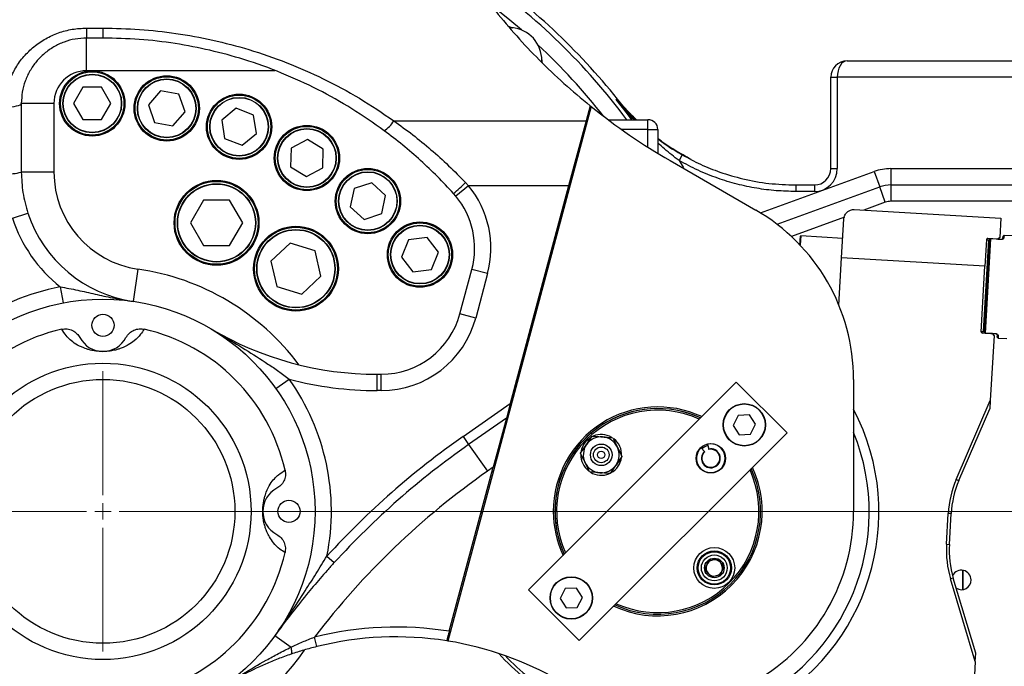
# Model space of a CAD drawing. Header units: millimetres. Extents: x -7 to 844, y 0 to 594.
# Tile 20 of 137: x 279 to 302, y 207 to 222. Entities that reach past the tile are written whole.
import ezdxf

# ---------------------------------------------------------------- set-up
doc = ezdxf.new("R2010")
doc.units = ezdxf.units.MM
doc.header["$PDSIZE"] = -1
doc.styles.add('SLDTEXTSTYLE2', font='HYSWLONGFANGSONG.TTF', dxfattribs={"bigfont": 'bigfont'})
doc.styles.add('SLDTEXTSTYLE3', font='HYSWLONGFANGSONG.TTF')
doc.dimstyles.new('SLDDIMSTYLE1', dxfattribs={"dimtxt": 9.875366, "dimasz": 4.884615, "dimexe": 0, "dimexo": 0.0625, "dimgap": 2.468842, "dimtad": 2, "dimlfac": 13, "dimrnd": 1e-09, "dimzin": 12, "dimdsep": 46, "dimtxsty": 'SLDTEXTSTYLE3', "dimsah": 1, "dimcen": 0.09, "dimadec": 0, "dimazin": 3, "dimtfac": 1, "dimtdec": 3, "dimtofl": 0, "dimtmove": 0, "dimatfit": 3, "dimfxl": 1, "dimfrac": 2, "dimtolj": 1, "dimtzin": 12, "dimarcsym": 0})
doc.dimstyles.new('SLDDIMSTYLE13', dxfattribs={"dimtxt": 9.875366, "dimasz": 4.884615, "dimexe": 0, "dimexo": 0.0625, "dimgap": 2.468842, "dimtad": 0, "dimtih": 1, "dimtoh": 1, "dimlfac": 5, "dimrnd": 1e-09, "dimzin": 12, "dimdsep": 46, "dimtxsty": 'SLDTEXTSTYLE3', "dimblk1": 'NONE', "dimblk2": 'NONE', "dimsah": 1, "dimcen": 0, "dimadec": 0, "dimazin": 3, "dimtfac": 1, "dimtdec": 3, "dimtofl": 0, "dimtmove": 0, "dimatfit": 3, "dimldrblk": 'NONE', "dimfxl": 1, "dimfrac": 2, "dimtolj": 1, "dimtzin": 12, "dimarcsym": 0})
doc.dimstyles.new('SLDDIMSTYLE14', dxfattribs={"dimtxt": 9.875366, "dimasz": 4.884615, "dimexe": 0, "dimexo": 0.0625, "dimgap": 2.468842, "dimtad": 0, "dimtih": 1, "dimtoh": 1, "dimlfac": 5, "dimrnd": 1e-09, "dimzin": 12, "dimdsep": 46, "dimtxsty": 'SLDTEXTSTYLE3', "dimblk1": 'NONE', "dimblk2": 'NONE', "dimsah": 1, "dimcen": 0, "dimadec": 0, "dimazin": 3, "dimtfac": 1, "dimtdec": 3, "dimtmove": 0, "dimatfit": 3, "dimldrblk": 'NONE', "dimfxl": 1, "dimfrac": 2, "dimtolj": 1, "dimtzin": 12, "dimarcsym": 0})
doc.dimstyles.new('SLDDIMSTYLE15', dxfattribs={"dimtxt": 9.875366, "dimasz": 4.884615, "dimexe": 0, "dimexo": 0.0625, "dimgap": 2.468842, "dimtad": 0, "dimtih": 1, "dimtoh": 1, "dimlfac": 5, "dimrnd": 1e-09, "dimzin": 12, "dimdsep": 46, "dimtxsty": 'SLDTEXTSTYLE3', "dimblk1": 'NONE', "dimblk2": 'NONE', "dimsah": 1, "dimcen": 0, "dimadec": 0, "dimazin": 3, "dimtfac": 1, "dimtdec": 3, "dimtmove": 0, "dimatfit": 3, "dimldrblk": 'NONE', "dimfxl": 1, "dimfrac": 2, "dimtolj": 1, "dimtzin": 12, "dimarcsym": 0})
doc.dimstyles.new('SLDDIMSTYLE2', dxfattribs={"dimtxt": 8.4646, "dimasz": 4.884615, "dimexe": 0, "dimexo": 0.0625, "dimgap": 2.11615, "dimtad": 2, "dimlfac": 13, "dimrnd": 1e-09, "dimzin": 12, "dimdsep": 46, "dimtxsty": 'SLDTEXTSTYLE3', "dimsah": 1, "dimcen": 0.09, "dimadec": 0, "dimazin": 3, "dimtfac": 1, "dimtdec": 3, "dimtofl": 0, "dimtmove": 0, "dimatfit": 3, "dimfxl": 1, "dimfrac": 2, "dimtolj": 1, "dimtzin": 12, "dimarcsym": 0})
doc.dimstyles.new('SLDDIMSTYLE8', dxfattribs={"dimtxt": 9.875366, "dimasz": 4.884615, "dimexe": 0, "dimexo": 0.0625, "dimgap": 2.468842, "dimtad": 0, "dimtih": 1, "dimtoh": 1, "dimlfac": 3, "dimrnd": 1e-09, "dimzin": 12, "dimdsep": 46, "dimtxsty": 'SLDTEXTSTYLE3', "dimblk1": 'NONE', "dimblk2": 'NONE', "dimsah": 1, "dimcen": 0, "dimadec": 0, "dimazin": 3, "dimtol": 1, "dimtp": 0.015, "dimtfac": 1, "dimtdec": 3, "dimtmove": 0, "dimatfit": 3, "dimldrblk": 'NONE', "dimfxl": 1, "dimfrac": 2, "dimtolj": 1, "dimtzin": 12, "dimarcsym": 0})

# ---------------------------------------------------------------- blocks, each defined once
blk = doc.blocks.new('_D_1')
at = {"color": 7, "linetype": 'Continuous', "lineweight": 18}
for p, q in [((280.678, 393.721), (61.134, 393.721)), ((62.134, 126.875), (62.134, 393.721)), ((197.046, 126.875), (61.134, 126.875))]:
    blk.add_line(p, q, dxfattribs=at)
for points in [[(62.134, 393.721), (61.382, 388.836), (62.885, 388.836)], [(62.134, 126.875), (62.885, 131.759), (61.382, 131.759)]]:
    blk.add_solid(points, dxfattribs=at)
at = {"color": 7, "linetype": 'Continuous', "lineweight": 18, "insert": (50.196, 251.655), "char_height": 9.2604, "attachment_point": 1, "rotation": 90, "style": 'SLDTEXTSTYLE3'}
blk.add_mtext('3469', dxfattribs=at)
blk = doc.blocks.new('_D_4')
at = {"color": 7, "linetype": 'Continuous', "lineweight": 18}
for p, q in [((98.446, 225.475), (98.446, 84.223)), ((304.139, 165.644), (304.139, 84.223)), ((98.446, 85.223), (304.139, 85.223))]:
    blk.add_line(p, q, dxfattribs=at)
for points in [[(98.446, 85.223), (103.331, 84.472), (103.331, 85.975)], [(304.139, 85.223), (299.254, 85.975), (299.254, 84.472)]]:
    blk.add_solid(points, dxfattribs=at)
at = {"color": 7, "linetype": 'Continuous', "lineweight": 18, "insert": (192.649, 97.16), "char_height": 9.2604, "attachment_point": 1, "style": 'SLDTEXTSTYLE3'}
blk.add_mtext('2674', dxfattribs=at)
blk = doc.blocks.new('_D_6')
at = {"color": 7, "linetype": 'Continuous', "lineweight": 18}
for p, q in [((280.678, 393.721), (82.321, 393.721)), ((83.321, 393.721), (83.321, 158.336)), ((275.155, 158.336), (82.321, 158.336))]:
    blk.add_line(p, q, dxfattribs=at)
for points in [[(83.321, 393.721), (82.569, 388.836), (84.072, 388.836)], [(83.321, 158.336), (84.072, 163.221), (82.569, 163.221)]]:
    blk.add_solid(points, dxfattribs=at)
at = {"color": 7, "linetype": 'Continuous', "lineweight": 18, "insert": (71.383, 267.385), "char_height": 9.2604, "attachment_point": 1, "rotation": 90, "style": 'SLDTEXTSTYLE3'}
blk.add_mtext('3060', dxfattribs=at)
blk = doc.blocks.new('_D_11')
at = {"color": 7, "linetype": 'Continuous', "lineweight": 18}
for p, q in [((280.678, 300.759), (280.678, 341.625)), ((304.139, 165.644), (304.139, 341.625)), ((304.139, 340.625), (280.678, 340.625))]:
    blk.add_line(p, q, dxfattribs=at)
for points in [[(280.678, 340.625), (285.562, 339.873), (285.562, 341.376)], [(304.139, 340.625), (299.255, 341.376), (299.255, 339.873)]]:
    blk.add_solid(points, dxfattribs=at)
at = {"color": 7, "linetype": 'Continuous', "lineweight": 18, "insert": (286.852, 350.857), "char_height": 7.9375, "attachment_point": 1, "style": 'SLDTEXTSTYLE3'}
blk.add_mtext('305', dxfattribs=at)
blk = doc.blocks.new('_D_12')
at = {"color": 7, "linetype": 'Continuous', "lineweight": 18}
for p, q in [((283.979, 210.182), (409.462, 210.182)), ((408.462, 210.182), (408.462, 158.336)), ((330.94, 158.336), (409.462, 158.336))]:
    blk.add_line(p, q, dxfattribs=at)
for points in [[(408.462, 210.182), (407.71, 205.298), (409.213, 205.298)], [(408.462, 158.336), (409.213, 163.221), (407.71, 163.221)]]:
    blk.add_solid(points, dxfattribs=at)
at = {"color": 7, "linetype": 'Continuous', "lineweight": 18, "insert": (398.23, 178.703), "char_height": 7.9375, "attachment_point": 1, "rotation": 90, "style": 'SLDTEXTSTYLE3'}
blk.add_mtext('674', dxfattribs=at)
blk = doc.blocks.new('_D_13')
at = {"color": 7, "linetype": 'Continuous', "lineweight": 18}
for p, q in [((285.87, 295.567), (409.462, 295.567)), ((408.462, 295.567), (408.462, 210.182)), ((283.979, 210.182), (409.462, 210.182))]:
    blk.add_line(p, q, dxfattribs=at)
for points in [[(408.462, 295.567), (407.71, 290.682), (409.213, 290.682)], [(408.462, 210.182), (409.213, 215.067), (407.71, 215.067)]]:
    blk.add_solid(points, dxfattribs=at)
at = {"color": 7, "linetype": 'Continuous', "lineweight": 18, "insert": (398.23, 245.466), "char_height": 7.9375, "attachment_point": 1, "rotation": 90, "style": 'SLDTEXTSTYLE3'}
blk.add_mtext('1110', dxfattribs=at)
blk = doc.blocks.new('SW_CENTERMARKSYMBOL_2')
at = {"color": 0, "linetype": 'Continuous', "lineweight": 18}
for p, q in [((0, 0.385), (0, 3.301)), ((-0.385, 0), (-3.301, 0)), ((0, 0), (-0.192, 0)), ((0, 0), (0, 0.192)), ((0, 0), (0, -0.192)), ((0, 0), (0.192, 0)), ((0.385, 0), (3.301, 0)), ((0, -0.385), (0, -3.301))]:
    blk.add_line(p, q, dxfattribs=at)
blk = doc.blocks.new('_D_28')
at = {"color": 7, "linetype": 'Continuous', "lineweight": 18}
blk.add_line((754.604, 285.289), (748.254, 285.289), dxfattribs=at)
at = {"color": 7, "linetype": 'Continuous', "lineweight": 18, "char_height": 9.2604, "attachment_point": 1}
for s, insert, style in [('10H7深15', (669.173, 320.457), 'SLDTEXTSTYLE2'), ('%%c', (657.557, 320.457), 'SLDTEXTSTYLE3'), ('Depth 15', (665.328, 308.23), 'SLDTEXTSTYLE3')]:
    blk.add_mtext(s, dxfattribs=dict(at, insert=insert, style=style))
blk = doc.blocks.new('_None')
blk = doc.blocks.new('_D_45')
at = {"color": 7, "linetype": 'Continuous', "lineweight": 18}
blk.add_line((521.285, 333.673), (471.743, 333.673), dxfattribs=at)
at = {"color": 7, "linetype": 'Continuous', "lineweight": 18, "char_height": 9.2604, "attachment_point": 1}
for s, insert, style in [('H8通', (502.411, 345.611), 'SLDTEXTSTYLE2'), ('%%c', (482.152, 345.611), 'SLDTEXTSTYLE3'), ('2-', (471.743, 345.611), 'SLDTEXTSTYLE3'), ('30', (493.768, 345.611), 'SLDTEXTSTYLE3')]:
    blk.add_mtext(s, dxfattribs=dict(at, insert=insert, style=style))
blk = doc.blocks.new('_D_46')
at = {"color": 7, "linetype": 'Continuous', "lineweight": 18}
blk.add_line((688.896, 334.435), (722.792, 334.435), dxfattribs=at)
at = {"color": 7, "linetype": 'Continuous', "lineweight": 18, "attachment_point": 1}
for s, insert, char_height, style in [('通', (714.149, 346.373), 9.26, 'SLDTEXTSTYLE2'), ('8-', (690.483, 346.373), 9.2604, 'SLDTEXTSTYLE3'), ('M20', (700.893, 346.373), 9.2604, 'SLDTEXTSTYLE3')]:
    blk.add_mtext(s, dxfattribs=dict(at, insert=insert, char_height=char_height, style=style))
blk = doc.blocks.new('_D_55')
at = {"color": 7, "linetype": 'Continuous', "lineweight": 18}
blk.add_line((512.91, 531.632), (472.011, 531.632), dxfattribs=at)
at = {"color": 7, "linetype": 'Continuous', "lineweight": 18, "attachment_point": 1}
for s, insert, char_height, style in [('通', (502.68, 543.569), 9.26, 'SLDTEXTSTYLE2'), ('%%c', (482.421, 543.569), 9.2604, 'SLDTEXTSTYLE3'), ('8-', (472.011, 543.569), 9.2604, 'SLDTEXTSTYLE3'), ('22', (494.037, 543.569), 9.2604, 'SLDTEXTSTYLE3')]:
    blk.add_mtext(s, dxfattribs=dict(at, insert=insert, char_height=char_height, style=style))

msp = doc.modelspace()

# ---------------------------------------------------------------- linework, layer by layer
at = {"color": 7, "linetype": 'Continuous', "lineweight": 25}
for p, q in [((280.293042, 221.571376), (280.677657, 221.571376)), ((280.293042, 221.571376), (280.293042, 221.336138)), ((280.677657, 221.571376), (280.677657, 221.336138)), ((290.336534, 221.579481), (290.31515, 221.581561)), ((280.677657, 221.336138), (280.293042, 221.336138)), ((280.293042, 220.566907), (280.293042, 221.336138)), ((291.020464, 220.800368), (291.020572, 220.821852)), ((298.216119, 220.797676), (302.446888, 220.797676)), ((297.831503, 220.413061), (297.985349, 220.413061)), ((297.831503, 218.259215), (297.831503, 220.413061)), ((297.985349, 220.413061), (297.985349, 218.259215)), ((302.831503, 220.413061), (297.985349, 220.413061)), ((280.206148, 220.175099), (279.98634, 219.794381)), ((280.645763, 220.175099), (280.206148, 220.175099)), ((280.865571, 219.794381), (280.645763, 220.175099)), ((282.035088, 220.093695), (281.749581, 219.759409)), ((282.467342, 220.013581), (282.035088, 220.093695)), ((282.614089, 219.599181), (282.467342, 220.013581)), ((278.75458, 219.797676), (278.75458, 218.176372)), ((279.523811, 219.797676), (278.75458, 219.797676)), ((279.523811, 219.797676), (279.523811, 218.176372)), ((279.98634, 219.794381), (280.206148, 219.413663)), ((280.645763, 219.413663), (280.865571, 219.794381)), ((281.749581, 219.759409), (281.896327, 219.345009)), ((282.328581, 219.264895), (282.614089, 219.599181)), ((283.818567, 219.680355), (283.476922, 219.403696)), ((284.228984, 219.522811), (283.818567, 219.680355)), ((292.184802, 219.721369), (288.810215, 207.127239)), ((292.158598, 219.742456), (292.063192, 219.386395)), ((280.206148, 219.413663), (280.645763, 219.413663)), ((281.896327, 219.345009), (282.328581, 219.264895)), ((283.476922, 219.403696), (283.545693, 218.969493)), ((284.297755, 219.088608), (284.228984, 219.522811)), ((287.533726, 219.386395), (292.063192, 219.386395)), ((292.063192, 219.386395), (291.652989, 217.855499)), ((292.582533, 219.413061), (293.523811, 219.413061)), ((293.523811, 219.182292), (293.523811, 219.413061)), ((283.956109, 218.811949), (284.297755, 219.088608)), ((293.523811, 219.182292), (293.75458, 219.182292)), ((293.75458, 219.182292), (293.75458, 218.620708)), ((283.545693, 218.969493), (283.956109, 218.811949)), ((285.496857, 218.948924), (285.110516, 218.739157)), ((285.871691, 218.719225), (285.496857, 218.948924)), ((285.110516, 218.739157), (285.099008, 218.299693)), ((285.860183, 218.279761), (285.871691, 218.719225)), ((294.046186, 218.447857), (296.062273, 217.283869)), ((294.33118, 218.583538), (294.254953, 218.449948)), ((279.523811, 218.176372), (278.75458, 218.176372)), ((285.099008, 218.299693), (285.473842, 218.069994)), ((285.473842, 218.069994), (285.860183, 218.279761)), ((297.831503, 218.259215), (297.985349, 218.259215)), ((298.8542, 218.189629), (298.985746, 217.828209)), ((299.248839, 218.259215), (302.831503, 218.259215)), ((299.248839, 218.259215), (299.248839, 217.874599)), ((287.013751, 217.923896), (286.595652, 217.788048)), ((287.340449, 217.629736), (287.013751, 217.923896)), ((289.225019, 217.92963), (289.292501, 217.855499)), ((286.595652, 217.788048), (286.504251, 217.358039)), ((288.996342, 217.610104), (288.940107, 217.674968)), ((289.292501, 217.855499), (288.996342, 217.610104)), ((291.652989, 217.855499), (289.292501, 217.855499)), ((291.652989, 217.855499), (290.278577, 212.726123)), ((296.565666, 216.947372), (298.985746, 217.828209)), ((297.00461, 217.874599), (297.00461, 217.720753)), ((297.00461, 217.874599), (297.446888, 217.874599)), ((297.446888, 217.720753), (297.00461, 217.720753)), ((297.446888, 217.874599), (297.446888, 217.720753)), ((299.117292, 217.466789), (298.985746, 217.828209)), ((299.248839, 217.874599), (299.248839, 217.489984)), ((299.248839, 217.874599), (303.771314, 217.874599)), ((283.048243, 217.514436), (282.740551, 216.981497)), ((283.663628, 217.514436), (283.048243, 217.514436)), ((283.97132, 216.981497), (283.663628, 217.514436)), ((287.249048, 217.199727), (287.340449, 217.629736)), ((278.54484, 217.090052), (278.910025, 217.210754)), ((286.504251, 217.358039), (286.830949, 217.063879)), ((298.383847, 217.294136), (301.839661, 217.095143)), ((282.740551, 216.981497), (283.048243, 216.448558)), ((283.663628, 216.448558), (283.97132, 216.981497)), ((286.830949, 217.063879), (287.249048, 217.199727)), ((298.087128, 216.155464), (298.140193, 217.077014)), ((301.839661, 217.095143), (301.813129, 216.634368)), ((287.882594, 216.58222), (287.71436, 216.176068)), ((288.318448, 216.639601), (287.882594, 216.58222)), ((288.586069, 216.290831), (288.318448, 216.639601)), ((297.102816, 216.456667), (297.114872, 216.666046)), ((298.113661, 216.616239), (297.122994, 216.673283)), ((301.453175, 214.397515), (301.579646, 216.593877)), ((301.501965, 216.58294), (301.466147, 215.960893)), ((301.595782, 216.606488), (301.467757, 214.383135)), ((301.55528, 216.572165), (301.501523, 216.57526)), ((301.77252, 216.598181), (301.534452, 216.611889)), ((301.579646, 216.593877), (301.594908, 216.607477)), ((301.594908, 216.607477), (301.595889, 216.608352)), ((301.595782, 216.606488), (301.594908, 216.607477)), ((301.856888, 216.591453), (301.595782, 216.606488)), ((301.813129, 216.634368), (301.77252, 216.598181)), ((301.77252, 216.598181), (301.856995, 216.593316)), ((301.856995, 216.593316), (301.856888, 216.591453)), ((301.889482, 216.622266), (301.891914, 216.664504)), ((301.889482, 216.622266), (301.9138, 216.643158)), ((301.91628, 216.686216), (301.891914, 216.664504)), ((301.91628, 216.686216), (301.9138, 216.643158)), ((302.120557, 216.674453), (301.91628, 216.686216)), ((283.048243, 216.448558), (283.663628, 216.448558)), ((285.088371, 216.500964), (284.638307, 216.081272)), ((285.676866, 216.321043), (285.088371, 216.500964)), ((285.815298, 215.72143), (285.676866, 216.321043)), ((288.417835, 215.884679), (288.586069, 216.290831)), ((284.638307, 216.081272), (284.776739, 215.48166)), ((287.71436, 216.176068), (287.981981, 215.827298)), ((298.023036, 215.042408), (298.087128, 216.155464)), ((301.466147, 215.960893), (298.087128, 216.155464)), ((281.501833, 215.892349), (281.391943, 215.131008)), ((287.981981, 215.827298), (288.417835, 215.884679)), ((289.092557, 214.838409), (289.373097, 215.885399)), ((289.744607, 215.785853), (289.373097, 215.885399)), ((301.377263, 214.417296), (301.466147, 215.960893)), ((285.365234, 215.301739), (285.815298, 215.72143)), ((289.744607, 215.785853), (289.464067, 214.738863)), ((279.67087, 215.471948), (279.742783, 215.094115)), ((284.776739, 215.48166), (285.365234, 215.301739)), ((289.464067, 214.738863), (289.092557, 214.838409)), ((301.377705, 214.424976), (301.431462, 214.42188)), ((301.64428, 214.371101), (301.406213, 214.384809)), ((301.453175, 214.397515), (301.466775, 214.382252)), ((301.466775, 214.382252), (301.467757, 214.383135)), ((301.467649, 214.381271), (301.466775, 214.382252)), ((301.467757, 214.383135), (301.728863, 214.3681)), ((301.680467, 214.330492), (301.592146, 212.796672)), ((301.680467, 214.330492), (301.64428, 214.371101)), ((301.728755, 214.366236), (301.64428, 214.371101)), ((301.728755, 214.366236), (301.728863, 214.3681)), ((301.755273, 214.291511), (301.757705, 214.333749)), ((301.755273, 214.291511), (301.776985, 214.267146)), ((301.757705, 214.333749), (301.779464, 214.310204)), ((301.779464, 214.310204), (301.776985, 214.267146)), ((301.776985, 214.267146), (301.981262, 214.255383)), ((284.754963, 213.076351), (285.068601, 213.298971)), ((287.141485, 213.028446), (287.141485, 213.413061)), ((287.141485, 213.413061), (287.235007, 213.413061)), ((287.235007, 213.028446), (287.235007, 213.413061)), ((298.369965, 213.286829), (298.369965, 210.182292)), ((287.235007, 213.028446), (287.141485, 213.028446)), ((290.708582, 208.332936), (295.603936, 213.22829)), ((295.603936, 213.22829), (296.800579, 212.031648)), ((300.790646, 210.935213), (301.592146, 212.796672)), ((301.592146, 212.796672), (301.580859, 212.600647)), ((289.164742, 211.946207), (290.278577, 212.726123)), ((290.278577, 212.726123), (290.185658, 212.379343)), ((300.852327, 210.908655), (301.580859, 212.600647)), ((290.185658, 212.379343), (289.297106, 211.757172)), ((290.185658, 212.379343), (289.875926, 211.223409)), ((295.651989, 212.444192), (295.530746, 212.209853)), ((295.915554, 212.456362), (295.651989, 212.444192)), ((296.057877, 212.234193), (295.915554, 212.456362)), ((295.530746, 212.209853), (295.673068, 211.987684)), ((295.936634, 211.999854), (296.057877, 212.234193)), ((289.164742, 211.946207), (289.297106, 211.757172)), ((296.800579, 212.031648), (291.905224, 207.136293)), ((292.698679, 211.917511), (292.803827, 211.697038)), ((295.673068, 211.987684), (295.936634, 211.999854)), ((289.297106, 211.757172), (289.738319, 211.127055)), ((291.934936, 211.553268), (292.073298, 211.754566)), ((294.852833, 211.595871), (294.773807, 211.679946)), ((294.928173, 211.76281), (294.954574, 211.650486)), ((294.957214, 211.639254), (294.954574, 211.650486)), ((292.908975, 211.476564), (292.770614, 211.275266)), ((294.852833, 211.595871), (294.860735, 211.587464)), ((288.839719, 207.35623), (289.875926, 211.223409)), ((289.875926, 211.223409), (289.738319, 211.127055)), ((292.145232, 211.112321), (292.040084, 211.332794)), ((300.790646, 210.935213), (300.852327, 210.908655)), ((300.559312, 209.409098), (300.600969, 210.132544)), ((300.668013, 210.128683), (300.600969, 210.132544)), ((300.626356, 209.405237), (300.668013, 210.128683)), ((300.559312, 209.409098), (300.626356, 209.405237)), ((285.958437, 209.129939), (286.12882, 208.974298)), ((300.943892, 208.793684), (300.943892, 208.34013)), ((300.94393, 208.340137), (300.94393, 208.793678)), ((300.943946, 208.340139), (300.943946, 208.793675)), ((300.943955, 208.34014), (300.943955, 208.793674)), ((300.943971, 208.340143), (300.943971, 208.793671)), ((300.943979, 208.340144), (300.943979, 208.79367)), ((300.943995, 208.340147), (300.943995, 208.793668)), ((300.944003, 208.340148), (300.944003, 208.793666)), ((300.944019, 208.34015), (300.944019, 208.793664)), ((300.944027, 208.340152), (300.944027, 208.793663)), ((300.944044, 208.340154), (300.944044, 208.79366)), ((300.944092, 208.793652), (300.944092, 208.340162)), ((300.719924, 208.609265), (300.655602, 208.589962)), ((301.23814, 206.648808), (300.655602, 208.589962)), ((301.249428, 206.844832), (300.719924, 208.609265)), ((291.905224, 207.136293), (290.708582, 208.332936)), ((291.572527, 208.36473), (291.451284, 208.130391)), ((291.836092, 208.3769), (291.572527, 208.36473)), ((291.978414, 208.154731), (291.836092, 208.3769)), ((291.857171, 207.920391), (291.978414, 208.154731)), ((291.451284, 208.130391), (291.593606, 207.908221)), ((291.593606, 207.908221), (291.857171, 207.920391)), ((284.732371, 207.256664), (285.111323, 206.983235)), ((285.719409, 206.996292), (285.663478, 207.220181)), ((301.23814, 206.648808), (301.249428, 206.844832)), ((301.23814, 206.648808), (301.14982, 205.114988))]:
    msp.add_line(p, q, dxfattribs=at)
at = {"color": 8, "linetype": 'Continuous', "lineweight": 25}
for p, q in [((290.31515, 221.581561), (290.270317, 221.571649)), ((291.011509, 220.773311), (291.020464, 220.800368)), ((284.73185, 220.566907), (280.293042, 220.566907)), ((293.523811, 219.182292), (292.899637, 219.182292)), ((293.523811, 218.764026), (293.523811, 219.182292)), ((296.177194, 217.215279), (298.8542, 218.189629)), ((299.117292, 217.466789), (298.607542, 217.281255)), ((302.167517, 217.489984), (299.248839, 217.489984)), ((298.15263, 217.115681), (296.903593, 216.661068)), ((297.122994, 216.673283), (297.110836, 216.462145)), ((301.431462, 214.42188), (301.55528, 216.572165))]:
    msp.add_line(p, q, dxfattribs=at)
at = {"color": 8, "linetype": 'Continuous', "lineweight": 25, "flags": 128}
for points in [[(290.539237, 221.528316), (290.266288, 221.759908), (289.866788, 222.079472)], [(293.144299, 219.413061), (293.041705, 219.550033), (292.775724, 219.891104)], [(294.254953, 218.449948), (294.350918, 218.290253), (294.36739, 218.26241)]]:
    msp.add_lwpolyline(points, dxfattribs=at)
at = {"color": 7, "linetype": 'Continuous', "lineweight": 25, "flags": 128}
for points in [[(278.369965, 219.710334), (278.445, 219.712012), (278.517151, 219.716982), (278.583646, 219.725054), (278.641929, 219.735916), (278.689761, 219.749151), (278.725303, 219.764252), (278.74719, 219.780637), (278.75458, 219.797676)], [(292.775724, 219.891104), (292.790666, 219.893192), (292.80132, 219.894679), (292.806145, 219.895353)], [(292.081602, 211.85527), (292.172944, 211.926832), (292.189158, 211.936208)], [(285.112021, 206.817704), (285.119264, 206.823108), (285.124538, 206.833666), (285.127717, 206.849123), (285.128722, 206.869105), (285.127531, 206.893128), (285.124172, 206.920612), (285.118725, 206.950891), (285.111323, 206.983235)]]:
    msp.add_lwpolyline(points, dxfattribs=at)
at = {"color": 7, "linetype": 'Continuous', "lineweight": 25}
for centre, radius in [((280.425956, 219.794381), 0.769231), ((280.425956, 219.794381), 0.746154), ((280.425956, 219.794381), 0.692308), ((280.425956, 219.794381), 0.684615), ((282.181835, 219.679295), 0.769231), ((282.181835, 219.679295), 0.746154), ((282.181835, 219.679295), 0.692308), ((282.181835, 219.679295), 0.684615), ((283.887338, 219.246152), 0.769231), ((283.887338, 219.246152), 0.746154), ((283.887338, 219.246152), 0.692308), ((283.887338, 219.246152), 0.684615), ((285.485349, 218.509459), 0.769231), ((285.485349, 218.509459), 0.746154), ((285.485349, 218.509459), 0.692308), ((285.485349, 218.509459), 0.684615), ((286.92235, 217.493888), 0.769231), ((286.92235, 217.493888), 0.746154), ((286.92235, 217.493888), 0.692308), ((286.92235, 217.493888), 0.684615), ((283.355935, 216.981497), 1), ((283.355935, 216.981497), 0.976923), ((283.355935, 216.981497), 0.923077), ((283.355935, 216.981497), 0.915385), ((288.150214, 216.233449), 0.769231), ((288.150214, 216.233449), 0.746154), ((285.226803, 215.901351), 1), ((285.226803, 215.901351), 0.976923), ((285.226803, 215.901351), 0.923077), ((285.226803, 215.901351), 0.915385), ((288.150214, 216.233449), 0.692308), ((288.150214, 216.233449), 0.684615), ((280.677657, 210.182292), 5), ((280.677657, 214.566907), 0.261538), ((280.677657, 210.182292), 3.492255), ((280.677657, 210.182292), 3.109103), ((295.794311, 212.222023), 0.5), ((295.794311, 212.222023), 0.492308), ((292.421956, 211.514916), 0.253846), ((292.421956, 211.514916), 0.184615), ((295.005615, 211.433327), 0.346154), ((292.421956, 211.514916), 0.086003), ((285.062273, 210.182292), 0.261538), ((295.087205, 208.849667), 0.481333), ((295.087205, 208.849667), 0.40177), ((295.087205, 208.849667), 0.381885), ((295.087205, 208.849667), 0.304962), ((295.087205, 208.849667), 0.230769), ((291.714849, 208.142561), 0.5), ((291.714849, 208.142561), 0.492308)]:
    msp.add_circle(centre, radius, dxfattribs=at)
for centre, radius, start, end in [((280.677657, 210.182292), 15.538462, 38.6893806, 55.1769813), ((290.362083, 221.808832), 0.230769, 229.3816786, 263.6436895), ((290.251372, 220.814979), 0.769231, 358.91159, 85.2440424), ((291.251332, 220.823914), 0.230769, 180.5119429, 198.2693579), ((298.216119, 220.413061), 0.384615, 90, 180), ((280.293042, 219.797676), 0.769231, 90, 180), ((301.430802, 231.238386), 14.769231, 231.2420848, 240), ((286.953731, 219.727166), 0.672695, 301.4976996, 329.5640055), ((293.523811, 219.182292), 0.230769, 0, 90), ((278.46532, 219.222963), 1.085828, 264.9618891, 285.4498869), ((281.831503, 218.176372), 2.307692, 180, 261.7867893), ((297.446888, 218.259215), 0.538462, 270, 0), ((297.446888, 218.259215), 0.384615, 270, 0), ((299.248839, 217.105369), 1.153846, 90, 110), ((280.183902, 227.758003), 13.354352, 310.9713634, 312.6109406), ((287.515547, 216.383127), 2.307692, 345, 39.6449207), ((299.248839, 217.105369), 0.769231, 90, 110), ((287.515547, 216.383127), 1.923077, 345, 39.6449207), ((299.248839, 217.105369), 0.384615, 90, 110), ((281.831503, 218.176372), 3.076923, 198.2899492, 261.7867893), ((293.75458, 213.286829), 4.615385, 0, 60), ((281.831503, 218.176372), 3.461538, 198.2899492, 231.3777544), ((297.122552, 216.665604), 0.007692, 86.7044336, 176.7044336), ((301.556607, 216.595203), 0.023077, 266.7044336, 356.7044336), ((280.677657, 210.182292), 5.384615, 100.7762879, 148.9972809), ((287.235007, 215.336138), 1.923077, 270, 345), ((287.235007, 215.336138), 2.307692, 270, 345), ((280.677657, 210.182292), 4.400359, 102.7232584, 167.2767416), ((280.677657, 210.182292), 4.400359, 12.7232584, 77.2767416), ((287.141485, 221.105369), 7.692308, 239.3846996, 270), ((301.430136, 214.398842), 0.023077, 356.7044336, 86.7044336), ((280.677657, 214.566907), 0.615385, 207.9522612, 332.0477388), ((301.407982, 214.415527), 0.030769, 176.7044336, 266.7044336), ((280.677657, 210.182292), 5.384615, 348.729747, 35.3670207), ((287.141485, 221.105369), 8.076923, 255.1290573, 270), ((293.75458, 210.182292), 2.461538, 65.1055098, 180), ((293.75458, 210.182292), 2.423077, 65.4387796, 204.5612204), ((293.75458, 210.182292), 2.423077, 65.4387796, 180), ((293.75458, 210.182292), 2.384615, 65.7835596, 204.2164404), ((300.327422, 196.004248), 19.461538, 125, 137.5891214), ((292.421956, 211.514916), 0.423077, 85.4973412, 145.4973412), ((292.421956, 211.514916), 0.481333, 58.8803265, 113.5047137), ((292.421956, 211.514916), 0.423077, 25.4973412, 85.4973412), ((292.421956, 211.514916), 0.481333, 357.0770824, 51.913663), ((293.735557, 210.164946), 5, 293.4963382, 22.046175), ((300.327422, 196.004248), 19.230769, 125, 137.5891214), ((292.421956, 211.514916), 0.481333, 135, 173.8854852), ((292.421956, 211.514916), 0.423077, 145.4973412, 205.4973412), ((292.421956, 211.514916), 0.423077, 325.4973412, 25.4973412), ((295.005615, 211.433327), 0.338462, 133.2267875, 103.2267875), ((295.005615, 211.433327), 0.223077, 133.2267875, 103.2267875), ((295.005615, 211.433327), 0.211538, 133.2267875, 103.2267875), ((295.005615, 211.433327), 0.307692, 103.2267875, 133.2267875), ((292.421956, 211.514916), 0.481333, 178.5535515, 231.7428557), ((292.421956, 211.514916), 0.481333, 299.2532882, 352.4793535), ((292.421956, 211.514916), 0.423077, 205.4973412, 265.4973412), ((292.421956, 211.514916), 0.423077, 265.4973412, 325.4973412), ((293.75458, 210.182292), 2.461538, 245.1055098, 24.8944902), ((293.75458, 210.182292), 2.423077, 245.4387796, 24.5612204), ((293.75458, 210.182292), 2.423077, 315, 24.5612204), ((300.327422, 196.004248), 18.461538, 125, 142.5889037), ((292.421956, 211.514916), 0.481333, 238.2610479, 292.7083567), ((293.75458, 210.182292), 2.384615, 315, 24.2164404), ((285.062273, 210.182292), 0.615385, 117.9522612, 242.0477388), ((302.971889, 209.996022), 2.374848, 156.7044336, 176.7044336), ((302.971889, 209.996022), 2.307692, 156.7044336, 176.7044336), ((293.75458, 210.182292), 2.461538, 180, 204.8944902), ((293.75458, 210.182292), 2.423077, 180, 204.5612204), ((293.75458, 210.182292), 4.615385, 239.9087455, 0), ((302.930232, 209.272575), 2.374848, 176.7044336, 196.7044336), ((302.930232, 209.272575), 2.307692, 176.7044336, 196.7044336), ((280.677657, 210.182292), 4.400359, 192.7232584, 257.2767416), ((280.677657, 210.182292), 4.400359, 282.7232584, 347.2767416), ((295.087205, 208.849667), 0.192308, 161.3352693, 221.3352693), ((295.087205, 208.849667), 0.192308, 101.3352693, 161.3352693), ((295.087205, 208.849667), 0.192308, 41.3352693, 101.3352693), ((295.087205, 208.849667), 0.192308, 341.3352693, 41.3352693), ((295.087205, 208.849667), 0.192308, 221.3352693, 281.3352693), ((295.087205, 208.849667), 0.192308, 281.3352693, 341.3352693), ((300.908426, 208.566907), 0.229533, 0, 153.5824109), ((293.75458, 210.182292), 2.423077, 245.4387796, 315), ((293.75458, 210.182292), 2.384615, 245.7835596, 315), ((300.908426, 208.566907), 0.229533, 239.5199444, 0), ((287.583766, 199.533332), 7.923077, 80.8790947, 104.0262508), ((287.583766, 199.533332), 7.692308, 81.0561176, 104.0262508), ((287.583766, 199.533332), 7.692308, 59.9087455, 80.8256968), ((293.735557, 210.164946), 5, 221.7713479, 241.2898127), ((293.735557, 210.164946), 4.924786, 223.3718146, 241.2898127)]:
    msp.add_arc(centre, radius, start, end, dxfattribs=at)
at = {"color": 8, "linetype": 'Continuous', "lineweight": 25}
for centre, radius, start, end in [((280.677657, 210.182292), 15.417113, 36.7793706, 54.7119014), ((290.332332, 221.786271), 0.20543, 243.8154884, 265.2022116), ((280.677657, 210.182292), 15.032732, 38.2395645, 46.9960647), ((280.677657, 210.182292), 5.769231, 36.7879957, 81.7867893), ((293.735557, 210.164946), 5.230769, 297.965844, 27.6264242), ((280.677657, 210.182292), 5.769231, 180, 325.4792375)]:
    msp.add_arc(centre, radius, start, end, dxfattribs=at)
at = {"color": 7, "linetype": 'Continuous', "lineweight": 25}
msp.add_ellipse((298.216119, 220.413061), major_axis=(0, 0.384615), ratio=0.6, start_param=0, end_param=1.570796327, dxfattribs=at)
for points, knots in [([(289.934683, 221.966417), (290.096682, 221.771472), (290.420693, 221.38157), (290.960191, 220.81355), (291.53547, 220.261599), (291.950884, 219.915508), (292.158598, 219.742456)], [0, 0, 0, 0, 0.247319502, 0.494655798, 0.747318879, 1, 1, 1, 1]), ([(278.369965, 219.710334), (278.375771, 219.818683), (278.387385, 220.035407), (278.476869, 220.348558), (278.616896, 220.641055), (278.808127, 220.907957), (279.04651, 221.139622), (279.323121, 221.328767), (279.628738, 221.465675), (279.954257, 221.554678), (280.179589, 221.565784), (280.293042, 221.571376)], [0, 0, 0, 0, 0.109952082, 0.21992897, 0.330535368, 0.441152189, 0.554358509, 0.66754609, 0.777865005, 0.888156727, 1, 1, 1, 1]), ([(280.677657, 221.571376), (280.965395, 221.565329), (281.540875, 221.553234), (282.405931, 221.455464), (283.267387, 221.297809), (284.140999, 221.068707), (285.013471, 220.76676), (285.884598, 220.383238), (286.731838, 219.930636), (287.266433, 219.567806), (287.533726, 219.386395)], [0, 0, 0, 0, 0.1174580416, 0.234918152, 0.3553039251, 0.4756943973, 0.6050277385, 0.7343644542, 0.8671848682, 1, 1, 1, 1]), ([(280.293042, 221.336138), (280.202197, 221.331498), (280.020945, 221.322241), (279.760178, 221.24819), (279.515194, 221.1345), (279.294443, 220.978076), (279.104059, 220.786368), (278.951642, 220.566313), (278.840005, 220.324807), (278.768498, 220.066601), (278.759219, 219.887311), (278.75458, 219.797676)], [0, 0, 0, 0, 0.108635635, 0.216749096, 0.324929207, 0.438061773, 0.55125128, 0.663528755, 0.775811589, 0.887919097, 1, 1, 1, 1]), ([(287.30519, 219.153584), (287.054787, 219.329487), (286.553974, 219.681296), (285.744872, 220.132177), (284.895584, 220.522389), (284.042416, 220.828813), (283.203185, 221.057183), (282.378183, 221.215807), (281.534528, 221.317012), (280.963278, 221.329763), (280.677657, 221.336138)], [0, 0, 0, 0, 0.129667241, 0.259337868, 0.392628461, 0.525912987, 0.642902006, 0.759885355, 0.879944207, 1, 1, 1, 1]), ([(292.775724, 219.891104), (292.776416, 219.890265), (292.897665, 219.743212), (293.037823, 219.576951), (293.204, 219.431228), (293.224717, 219.413061)], [0, 0, 0, 0, 0.004994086, 0.875953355, 1, 1, 1, 1]), ([(293.249632, 219.413061), (293.202293, 219.457567), (293.042954, 219.607372), (292.903893, 219.776483), (292.806145, 219.895353)], [0, 0, 0, 0, 0.297092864, 1, 1, 1, 1]), ([(292.158598, 219.742456), (292.158854, 219.742249), (292.159365, 219.741837), (292.16331, 219.738656), (292.169204, 219.733909), (292.176662, 219.727908), (292.182143, 219.723505), (292.184802, 219.721369)], [0, 0, 0, 0, 0.192107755, 0.383964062, 0.582659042, 0.797564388, 1, 1, 1, 1]), ([(287.533726, 219.386395), (287.683004, 219.278282), (287.981973, 219.061756), (288.412192, 218.707446), (288.830005, 218.332676), (289.093195, 218.064135), (289.225019, 217.92963)], [0, 0, 0, 0, 0.2481209, 0.496928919, 0.748025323, 1, 1, 1, 1]), ([(288.940107, 217.674968), (288.815271, 217.808793), (288.56514, 218.076935), (288.164199, 218.455579), (287.746044, 218.818137), (287.452292, 219.041654), (287.30519, 219.153584)], [0, 0, 0, 0, 0.247850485, 0.496610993, 0.74791857, 1, 1, 1, 1]), ([(294.545334, 218.473842), (294.41543, 218.545163), (294.15469, 218.688317), (293.892788, 218.860391), (293.765913, 218.964223), (293.75458, 218.973497)], [0, 0, 0, 0, 0.474844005, 0.953089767, 1, 1, 1, 1]), ([(293.75458, 218.965623), (293.818738, 218.916869), (293.999687, 218.779364), (294.201149, 218.660353), (294.33118, 218.583538)], [0, 0, 0, 0, 0.354560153, 1, 1, 1, 1]), ([(297.00461, 217.720753), (296.850854, 217.724462), (296.543342, 217.731879), (296.080836, 217.79198), (295.620374, 217.888983), (295.157824, 218.030047), (294.69852, 218.212057), (294.403213, 218.370434), (294.254953, 218.449948)], [0, 0, 0, 0, 0.160343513, 0.320687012, 0.485687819, 0.650688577, 0.824626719, 1, 1, 1, 1]), ([(294.33118, 218.583538), (294.474138, 218.506858), (294.761233, 218.352866), (295.240194, 218.162562), (295.77779, 218.005281), (296.376367, 217.895848), (296.794253, 217.881714), (297.00461, 217.874599)], [0, 0, 0, 0, 0.173963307, 0.349362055, 0.551821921, 0.774395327, 1, 1, 1, 1]), ([(278.75458, 218.176372), (278.760945, 218.014964), (278.773857, 217.687533), (278.864211, 217.371166), (278.910025, 217.210754)], [0, 0, 0, 0, 0.492956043, 1, 1, 1, 1]), ([(298.140193, 217.077014), (298.14919, 217.116698), (298.165461, 217.188473), (298.229678, 217.251283), (298.301072, 217.288976), (298.354967, 217.295766), (298.383591, 217.29415), (298.383847, 217.294136)], [0, 0, 0, 0, 0.276769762, 0.50057517, 0.730441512, 0.997589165, 1, 1, 1, 1]), ([(301.534452, 216.611889), (301.531417, 216.6118), (301.525354, 216.611622), (301.517002, 216.608097), (301.50978, 216.602432), (301.504161, 216.594192), (301.502249, 216.587183), (301.501985, 216.583229), (301.501965, 216.58294)], [0, 0, 0, 0, 0.170298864, 0.340124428, 0.521531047, 0.733593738, 0.980516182, 1, 1, 1, 1]), ([(301.9138, 216.643158), (301.912445, 216.634397), (301.910408, 216.621227), (301.895056, 216.603167), (301.880588, 216.594954), (301.869908, 216.592124), (301.862683, 216.591308), (301.858822, 216.591404), (301.856888, 216.591453)], [0, 0, 0, 0, 0.499178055, 0.75043465, 0.875339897, 0.937744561, 0.968800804, 1, 1, 1, 1]), ([(301.856995, 216.593316), (301.857999, 216.593289), (301.860144, 216.59323), (301.864568, 216.593683), (301.870907, 216.595408), (301.879032, 216.600089), (301.88765, 216.610181), (301.888745, 216.617401), (301.889482, 216.622266)], [0, 0, 0, 0, 0.018133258, 0.03877017, 0.093623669, 0.21149095, 0.468771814, 1, 1, 1, 1]), ([(279.67087, 215.471948), (279.740049, 215.460695), (279.879099, 215.438078), (280.154516, 215.379995), (280.495248, 215.301073), (280.910239, 215.210685), (281.208731, 215.15801), (281.372269, 215.13385), (281.391123, 215.131127), (281.391943, 215.131008)], [0, 0, 0, 0, 0.11672321, 0.234611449, 0.473761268, 0.713571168, 0.966994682, 0.998564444, 1, 1, 1, 1]), ([(279.708512, 214.474601), (279.751636, 214.479981), (279.837879, 214.490739), (279.964201, 214.451122), (280.06894, 214.379248), (280.113297, 214.310596), (280.134064, 214.278454)], [0, 0, 0, 0, 0.257386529, 0.514745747, 0.772808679, 1, 1, 1, 1]), ([(281.646802, 214.474601), (281.621959, 214.43432), (281.563485, 214.339507), (281.444621, 214.216708), (281.301547, 214.115172), (281.177713, 214.051966), (281.073764, 214.012352), (280.987289, 213.987504), (280.915923, 213.971894), (280.849107, 213.961131), (280.791048, 213.954361), (280.734227, 213.951181), (280.704619, 213.950269), (280.678416, 213.949948), (280.647404, 213.95029), (280.609449, 213.951648), (280.561465, 213.954981), (280.513004, 213.960258), (280.440161, 213.971523), (280.359242, 213.988212), (280.286199, 214.010572), (280.168636, 214.055721), (280.025585, 214.125364), (279.903694, 214.222283), (279.796465, 214.337349), (279.741149, 214.423671), (279.708512, 214.474601)], [0, 0, 0, 0, 0.104164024, 0.245179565, 0.336390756, 0.395180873, 0.432992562, 0.457289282, 0.472914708, 0.483003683, 0.493306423, 0.496543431, 0.497985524, 0.499914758, 0.501850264, 0.504245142, 0.508564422, 0.515888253, 0.523251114, 0.546394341, 0.569623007, 0.592856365, 0.684513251, 0.776248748, 0.867985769, 1, 1, 1, 1]), ([(281.22125, 214.278454), (281.245457, 214.314968), (281.293871, 214.387997), (281.406982, 214.458503), (281.529518, 214.490783), (281.609762, 214.479711), (281.646802, 214.474601)], [0, 0, 0, 0, 0.2594726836, 0.5189622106, 0.777961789, 1, 1, 1, 1]), ([(283.224013, 214.485322), (283.224915, 214.484789), (283.31403, 214.432052), (283.583487, 214.271687), (284.031558, 214.000511), (284.474934, 213.718847), (284.821158, 213.483512), (284.985974, 213.360594), (285.068601, 213.298971)], [0, 0, 0, 0, 0.001447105, 0.143035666, 0.433126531, 0.723664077, 0.861464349, 1, 1, 1, 1]), ([(301.757705, 214.333749), (301.757531, 214.338667), (301.757274, 214.34596), (301.749873, 214.356969), (301.74236, 214.36255), (301.736253, 214.364998), (301.731901, 214.36596), (301.729758, 214.366148), (301.728755, 214.366236)], [0, 0, 0, 0, 0.531332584, 0.787881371, 0.906131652, 0.961136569, 0.981824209, 1, 1, 1, 1]), ([(301.728863, 214.3681), (301.730782, 214.367927), (301.734638, 214.367579), (301.741738, 214.365934), (301.752047, 214.361879), (301.765444, 214.352063), (301.778613, 214.332372), (301.779124, 214.319065), (301.779464, 214.310204)], [0, 0, 0, 0, 0.0310751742, 0.0624129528, 0.1249381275, 0.250200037, 0.5007236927, 1, 1, 1, 1]), ([(292.073298, 211.754566), (292.076578, 211.759338), (292.123302, 211.827314), (292.169088, 211.893927), (292.21166, 211.955863)], [0, 0, 0, 0, 0.070206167, 1, 1, 1, 1]), ([(292.21166, 211.955863), (292.232103, 211.954253), (292.311478, 211.948003), (292.393943, 211.941509), (292.45517, 211.936687)], [0, 0, 0, 0, 0.257551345, 1, 1, 1, 1]), ([(292.45517, 211.936687), (292.477312, 211.934944), (292.559735, 211.928453), (292.639986, 211.922133), (292.698679, 211.917511)], [0, 0, 0, 0, 0.268633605, 1, 1, 1, 1]), ([(292.803827, 211.697038), (292.80632, 211.691811), (292.841827, 211.617359), (292.876623, 211.544401), (292.908975, 211.476564)], [0, 0, 0, 0, 0.070206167, 1, 1, 1, 1]), ([(292.040084, 211.332794), (292.037592, 211.338021), (292.002084, 211.412473), (291.967289, 211.485431), (291.934936, 211.553268)], [0, 0, 0, 0, 0.0702061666, 1, 1, 1, 1]), ([(292.770614, 211.275266), (292.767333, 211.270494), (292.72061, 211.202518), (292.674824, 211.135905), (292.632252, 211.073969)], [0, 0, 0, 0, 0.070206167, 1, 1, 1, 1]), ([(284.969966, 209.213147), (284.929685, 209.23799), (284.834872, 209.296464), (284.712074, 209.415327), (284.610537, 209.558402), (284.547331, 209.682236), (284.507717, 209.786185), (284.482869, 209.87266), (284.467259, 209.944026), (284.456497, 210.010842), (284.449727, 210.068901), (284.446547, 210.125721), (284.445634, 210.15533), (284.445313, 210.181533), (284.445656, 210.212545), (284.447013, 210.250499), (284.450346, 210.298484), (284.455624, 210.346944), (284.466888, 210.419787), (284.483578, 210.500707), (284.505937, 210.57375), (284.551086, 210.691312), (284.62073, 210.834364), (284.717649, 210.956254), (284.832715, 211.063483), (284.919036, 211.1188), (284.969966, 211.151436)], [0, 0, 0, 0, 0.104164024, 0.245179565, 0.336390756, 0.395180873, 0.432992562, 0.457289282, 0.472914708, 0.483003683, 0.493306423, 0.496543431, 0.497985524, 0.499914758, 0.501850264, 0.504245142, 0.508564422, 0.515888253, 0.523251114, 0.546394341, 0.569623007, 0.592856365, 0.684513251, 0.776248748, 0.867985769, 1, 1, 1, 1]), ([(284.969966, 211.151436), (284.975346, 211.108313), (284.986105, 211.02207), (284.946488, 210.895748), (284.874613, 210.791009), (284.805962, 210.746652), (284.77382, 210.725885)], [0, 0, 0, 0, 0.257386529, 0.514745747, 0.772808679, 1, 1, 1, 1]), ([(292.388742, 211.093145), (292.327516, 211.097966), (292.24505, 211.10446), (292.165675, 211.110711), (292.145232, 211.112321)], [0, 0, 0, 0, 0.742448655, 1, 1, 1, 1]), ([(292.632252, 211.073969), (292.573559, 211.078591), (292.493308, 211.08491), (292.410884, 211.091401), (292.388742, 211.093145)], [0, 0, 0, 0, 0.731366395, 1, 1, 1, 1]), ([(284.77382, 209.638699), (284.810333, 209.614492), (284.883362, 209.566078), (284.953868, 209.452967), (284.986149, 209.330431), (284.975077, 209.250186), (284.969966, 209.213147)], [0, 0, 0, 0, 0.2594726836, 0.5189622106, 0.777961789, 1, 1, 1, 1]), ([(284.732371, 207.256664), (284.733042, 207.257594), (284.857152, 207.429623), (285.099125, 207.777127), (285.417716, 208.264957), (285.701936, 208.717419), (285.872758, 208.992145), (285.958437, 209.129939)], [0, 0, 0, 0, 0.001554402, 0.287413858, 0.57364776, 0.786156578, 1, 1, 1, 1]), ([(286.12882, 208.974298), (286.072935, 208.91265), (285.96113, 208.789314), (285.741099, 208.538499), (285.446351, 208.189536), (285.091698, 207.743793), (284.851206, 207.421343), (284.732984, 207.257514), (284.732371, 207.256664)], [0, 0, 0, 0, 0.107936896, 0.215940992, 0.436886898, 0.717111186, 0.998531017, 1, 1, 1, 1]), ([(294.869478, 208.806022), (294.882175, 208.843609), (294.905921, 208.913906), (294.929549, 208.983853), (294.940543, 209.016401)], [0, 0, 0, 0, 0.534685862, 1, 1, 1, 1]), ([(294.940543, 209.016401), (294.951435, 209.018585), (294.997771, 209.027873), (295.072909, 209.042935), (295.133474, 209.055076), (295.15827, 209.060047)], [0, 0, 0, 0, 0.153602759, 0.653478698, 1, 1, 1, 1]), ([(295.15827, 209.060047), (295.184472, 209.030258), (295.233478, 208.974545), (295.282241, 208.919108), (295.304931, 208.893313)], [0, 0, 0, 0, 0.534685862, 1, 1, 1, 1]), ([(295.304931, 208.893313), (295.292234, 208.855726), (295.268488, 208.785429), (295.24486, 208.715481), (295.233866, 208.682934)], [0, 0, 0, 0, 0.534685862, 1, 1, 1, 1]), ([(295.016139, 208.639288), (294.989937, 208.669077), (294.940931, 208.72479), (294.892168, 208.780227), (294.869478, 208.806022)], [0, 0, 0, 0, 0.534685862, 1, 1, 1, 1]), ([(295.233866, 208.682934), (295.20907, 208.677963), (295.148505, 208.665822), (295.073367, 208.65076), (295.027031, 208.641472), (295.016139, 208.639288)], [0, 0, 0, 0, 0.346521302, 0.84639724, 1, 1, 1, 1]), ([(288.839719, 207.35623), (288.83294, 207.330933), (288.819383, 207.280337), (288.801324, 207.212941), (288.787745, 207.162261), (288.780655, 207.135803), (288.779944, 207.133147), (288.779666, 207.13211)], [0, 0, 0, 0, 0.216144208, 0.432305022, 0.647968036, 0.862520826, 1, 1, 1, 1]), ([(285.111323, 206.983235), (285.200999, 207.024771), (285.38139, 207.108323), (285.569088, 207.182752), (285.663478, 207.220181)], [0, 0, 0, 0, 0.497122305, 1, 1, 1, 1]), ([(285.719409, 206.996292), (285.61696, 206.969546), (285.410269, 206.915585), (285.21201, 206.850519), (285.112021, 206.817704)], [0, 0, 0, 0, 0.495660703, 1, 1, 1, 1]), ([(288.810215, 207.127239), (288.806768, 207.127794), (288.799874, 207.128905), (288.790687, 207.130368), (288.783778, 207.131462), (288.780169, 207.132031), (288.779807, 207.132088), (288.779666, 207.13211)], [0, 0, 0, 0, 0.216125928, 0.432267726, 0.647929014, 0.862491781, 1, 1, 1, 1]), ([(283.398245, 205.987247), (283.399051, 205.98777), (283.589869, 206.11151), (283.958415, 206.344774), (284.431008, 206.624492), (284.81177, 206.833853), (285.01149, 206.93345), (285.111323, 206.983235)], [0, 0, 0, 0, 0.001484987, 0.351639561, 0.674445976, 0.837267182, 1, 1, 1, 1]), ([(285.112021, 206.817704), (285.008453, 206.781094), (284.801243, 206.707846), (284.405623, 206.543649), (283.930923, 206.312781), (283.575965, 206.102475), (283.398955, 205.987707), (283.398245, 205.987247)], [0, 0, 0, 0, 0.161217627, 0.322551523, 0.653290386, 0.998610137, 1, 1, 1, 1])]:
    msp.add_open_spline(points, degree=3, knots=knots, dxfattribs=at)
at = {"color": 8, "linetype": 'Continuous', "lineweight": 25}
for points, knots in [([(293.195273, 219.413061), (293.186373, 219.422017), (293.036627, 219.572705), (292.902477, 219.736064), (292.776455, 219.89021), (292.775724, 219.891104)], [0, 0, 0, 0, 0.059109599, 0.994544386, 1, 1, 1, 1]), ([(294.254953, 218.449948), (294.139308, 218.539449), (293.966347, 218.673308), (293.807289, 218.818711), (293.75458, 218.866894)], [0, 0, 0, 0, 0.668621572, 1, 1, 1, 1])]:
    msp.add_open_spline(points, degree=3, knots=knots, dxfattribs=at)
at = {"color": 7, "linetype": 'Continuous', "lineweight": 0}
msp.add_point((280.677657, 210.182292), dxfattribs=at)

# ---------------------------------------------------------------- block references
at = {"color": 7, "linetype": 'Continuous', "lineweight": 18}
msp.add_blockref('SW_CENTERMARKSYMBOL_2', (280.677657, 210.182292), dxfattribs=at)

# ---------------------------------------------------------------- dimensions: what is measured, and where the dimension line sits
for p1, text, dimstyle, picture, middle in [((3.286, 2.923341), '8-<>通', 'SLDDIMSTYLE15', '_D_55', (491.667114, 539.014431)), ((4.915706, 3.435323), '2-<>H8通', 'SLDDIMSTYLE13', '_D_45', (495.719839, 341.056069))]:
    dim = msp.add_diameter_dim_2p(p1=p1, p2=(0, 0), text=text, dimstyle=dimstyle, dxfattribs=at)
    dim.commit()
    dim.dimension.update_dxf_attribs({"geometry": picture, "text_midpoint": middle, "dimtype": 163})
for base, p1, p2, dimstyle, picture, middle in [((62.133651, 393.720753), (197.04622, 126.874599), (280.677657, 393.720753), 'SLDDIMSTYLE1', '_D_1', (62.133651, 260.297676)), ((83.320663, 158.336138), (280.677657, 393.720753), (275.155012, 158.336138), 'SLDDIMSTYLE1', '_D_6', (83.320663, 276.028446)), ((408.461635, 210.182292), (285.869965, 295.566907), (283.979068, 210.182292), 'SLDDIMSTYLE2', '_D_13', (408.461635, 252.874599)), ((408.461635, 158.336138), (283.979068, 210.182292), (330.940235, 158.336138), 'SLDDIMSTYLE2', '_D_12', (408.461635, 184.259215))]:
    dim = msp.add_linear_dim(base=base, p1=p1, p2=p2, angle=90, dimstyle=dimstyle, dxfattribs=at)
    dim.commit()
    dim.dimension.update_dxf_attribs({"geometry": picture, "text_midpoint": middle, "dimtype": 160})
for base, p1, p2, dimstyle, picture, middle in [((280.677657, 340.624627), (304.139196, 165.64383), (280.677657, 300.759215), 'SLDDIMSTYLE2', '_D_11', (292.408426, 340.624627)), ((304.13856, 85.223083), (98.446253, 225.474567), (304.13856, 165.644156), 'SLDDIMSTYLE1', '_D_4', (201.292406, 85.223083))]:
    dim = msp.add_linear_dim(base=base, p1=p1, p2=p2, dimstyle=dimstyle, dxfattribs=at)
    dim.commit()
    dim.dimension.update_dxf_attribs({"geometry": picture, "text_midpoint": middle, "dimtype": 160})
for p1, text, dimstyle, picture, middle in [((3.431977, 2.05165), '8-M20通', 'SLDDIMSTYLE14', '_D_46', (706.637658, 340.548883)), ((3.197717, 0.941065), '%%c10H7深15\\PDepth 15', 'SLDDIMSTYLE8', '_D_28', (680.650764, 308.580071))]:
    dim = msp.add_diameter_dim_2p(p1=p1, p2=(0, 0), text=text, dimstyle=dimstyle, override={"dimpost": '<>'}, dxfattribs=at)
    dim.commit()
    dim.dimension.update_dxf_attribs({"geometry": picture, "text_midpoint": middle, "dimtype": 163})

doc.saveas('drawing.dxf')
